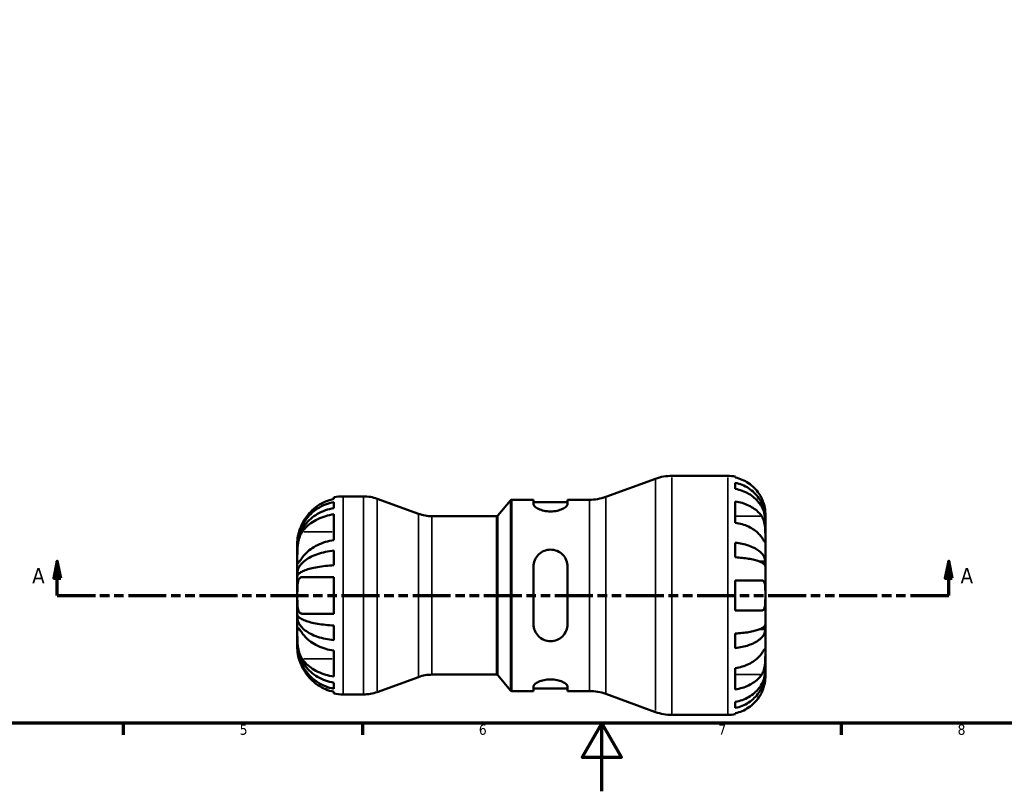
# Model space of a CAD drawing. Header units: millimetres. Extents: x 0 to 905, y -151 to 594.
# Tile 3 of 10: x 250 to 538, y 0 to 226. Entities that reach past the tile are written whole.
import ezdxf

# ---------------------------------------------------------------- set-up
doc = ezdxf.new("R2010")
doc.units = ezdxf.units.MM
doc.linetypes.add('DOUBLE_DASH_CHAIN', pattern=[1.2403, 0.6614, -0.0827, 0.1654, -0.0827, 0.1654, -0.0827])
for name, color, linetype, lineweight in [('Border (ANSI)', 7, 'Continuous', 70), ('Section Line (ANSI)', 7, 'DOUBLE_DASH_CHAIN', 70), ('Visible (ANSI)', 7, 'Continuous', 50), ('Visible Narrow (ANSI)', 7, 'Continuous', 35)]:
    doc.layers.add(name, color=color, linetype=linetype, lineweight=lineweight)
doc.styles.add('Label Text (ANSI)', font='tahoma.ttf')
doc.styles.add('Note Text (ANSI)', font='tahoma.ttf')

# ---------------------------------------------------------------- blocks, each defined once
blk = doc.blocks.new('Borders Default Border')
at = {"layer": 'Border (ANSI)'}
for p, q in [((280.33, 20), (280.33, 16.55)), ((350.42, 20), (350.42, 16.55)), ((490.58, 20), (490.58, 16.55))]:
    blk.add_line(p, q, dxfattribs=at)
at = {"layer": 'Border (ANSI)', "flags": 128}
for points in [[(20, 20), (20, 574), (821, 574), (821, 20), (20, 20)], [(420.5, 0), (420.5, 20), (414.73, 10), (426.27, 10), (420.5, 20)]]:
    blk.add_lwpolyline(points, dxfattribs=at)
at = {"layer": 'Border (ANSI)', "color": 230, "true_color": 0xff0080, "char_height": 3.05, "attachment_point": 7, "style": 'Note Text (ANSI)'}
for s, insert in [('5', (314.48, 16.49)), ('6', (384.49, 16.49)), ('7', (454.6, 16.55)), ('8', (524.63, 16.48))]:
    blk.add_mtext(s, dxfattribs=dict(at, insert=insert))
blk = doc.blocks.new('2dTransSection0')
at = {"layer": 'Section Line (ANSI)', "linetype": 'Continuous'}
for p, q in [((261.07, 67.36), (260.07, 62.36)), ((261.07, 62.36), (261.07, 67.36)), ((262.07, 62.36), (261.07, 67.36)), ((522.01, 67.36), (521.01, 62.36)), ((522.01, 62.36), (522.01, 67.36)), ((523.01, 62.36), (522.01, 67.36)), ((260.07, 62.36), (262.07, 62.36)), ((261.07, 57.36), (261.07, 62.36)), ((521.01, 62.36), (523.01, 62.36)), ((522.01, 57.36), (522.01, 62.36)), ((261.07, 57.36), (272.28, 57.36)), ((510.8, 57.36), (522.01, 57.36))]:
    blk.add_line(p, q, dxfattribs=at)
at = {"layer": 'Section Line (ANSI)', "linetype": 'DOUBLE_DASH_CHAIN', "ltscale": 16.778378}
blk.add_line((261.07, 57.36), (522.01, 57.36), dxfattribs=at)
at = {"layer": 'Section Line (ANSI)', "linetype": 'Continuous', "flags": 128}
for points in [[(262.07, 62.36), (261.07, 67.36), (260.07, 62.36), (262.07, 62.36)], [(523.01, 62.36), (522.01, 67.36), (521.01, 62.36), (523.01, 62.36)]]:
    blk.add_lwpolyline(points, dxfattribs=at)
at = {"layer": 'Section Line (ANSI)'}
for points in [[(262.07, 62.36), (261.07, 67.36), (260.07, 62.36), (262.07, 62.36)], [(523.01, 62.36), (522.01, 67.36), (521.01, 62.36), (523.01, 62.36)]]:
    blk.add_solid(points, dxfattribs=at)
at = {"layer": 'Section Line (ANSI)', "char_height": 4.57, "attachment_point": 7, "style": 'Label Text (ANSI)'}
for insert in [(253.71, 60.86), (525.48, 60.86)]:
    blk.add_mtext('A', dxfattribs=dict(at, insert=insert))

msp = doc.modelspace()

# ---------------------------------------------------------------- linework, layer by layer
at = {"layer": 'Visible (ANSI)'}
for p, q in [((440.993, 92.36), (457.344, 92.36)), ((421.612, 86.204), (436.205, 91.516)), ((459.544, 92.138), (459.544, 91.858)), ((459.544, 90.302), (459.544, 88.538)), ((342.044, 85.587), (342.044, 86.09)), ((342.044, 82.924), (342.044, 84.707)), ((344.719, 86.36), (350.719, 86.36)), ((366.778, 81.26), (354.686, 85.661)), ((389.994, 80.739), (393.722, 85.182)), ((394.105, 85.36), (400.464, 85.36)), ((400.464, 85.36), (400.464, 84.07)), ((400.464, 84.66), (410.464, 84.66)), ((410.464, 85.36), (416.823, 85.36)), ((410.464, 84.07), (410.464, 85.36)), ((459.544, 84.865), (459.544, 78.643)), ((342.044, 73.537), (342.044, 81.103)), ((468.344, 79.827), (468.344, 81.36)), ((370.745, 80.56), (389.611, 80.56)), ((468.344, 79.827), (468.322, 79.827)), ((468.344, 79.215), (468.344, 79.827)), ((468.344, 74.331), (468.344, 79.215)), ((331.344, 71.98), (331.344, 72.985)), ((459.544, 72.77), (459.544, 68.509)), ((468.344, 67.279), (468.344, 74.331)), ((331.344, 71.597), (331.344, 71.98)), ((331.344, 71.98), (331.352, 71.98)), ((331.344, 68.409), (331.344, 71.597)), ((342.044, 66.166), (342.044, 70.471)), ((331.344, 63.798), (331.344, 68.409)), ((468.344, 67.279), (466.643, 67.279)), ((468.344, 65.8), (468.344, 67.279)), ((331.344, 62.875), (331.344, 63.798)), ((331.344, 63.798), (331.858, 63.798)), ((400.464, 65.76), (400.464, 48.96)), ((410.464, 48.96), (410.464, 65.76)), ((468.344, 57.36), (468.344, 65.8)), ((331.344, 57.36), (331.344, 62.875)), ((342.044, 52.01), (342.044, 62.71)), ((459.544, 61.76), (459.544, 52.96)), ((331.344, 51.846), (331.344, 57.36)), ((468.344, 48.92), (468.344, 57.36)), ((331.344, 50.922), (331.344, 51.846)), ((331.344, 46.312), (331.344, 50.922)), ((331.344, 50.922), (331.858, 50.922)), ((331.344, 43.123), (331.344, 46.312)), ((342.044, 44.25), (342.044, 48.554)), ((459.544, 46.211), (459.544, 41.95)), ((468.344, 47.442), (466.643, 47.442)), ((468.344, 47.442), (468.344, 48.92)), ((468.344, 40.39), (468.344, 47.442)), ((331.344, 42.741), (331.344, 43.123)), ((331.344, 41.735), (331.344, 42.741)), ((331.344, 42.741), (331.352, 42.741)), ((342.044, 33.617), (342.044, 41.184)), ((468.344, 35.506), (468.344, 40.39)), ((459.544, 36.077), (459.544, 29.855)), ((468.344, 34.893), (468.322, 34.893)), ((468.344, 34.893), (468.344, 35.506)), ((468.344, 33.36), (468.344, 34.893)), ((342.044, 30.013), (342.044, 31.796)), ((366.778, 33.461), (354.686, 29.06)), ((370.745, 34.16), (389.611, 34.16)), ((389.994, 33.982), (393.722, 29.539)), ((342.044, 28.63), (342.044, 29.133)), ((394.105, 29.36), (400.464, 29.36)), ((400.464, 30.65), (400.464, 29.36)), ((400.464, 30.06), (410.464, 30.06)), ((410.464, 29.36), (410.464, 30.65)), ((410.464, 29.36), (416.823, 29.36)), ((344.719, 28.36), (350.719, 28.36)), ((421.612, 28.516), (436.205, 23.204)), ((459.544, 26.183), (459.544, 24.418)), ((440.993, 22.36), (457.344, 22.36)), ((459.544, 22.862), (459.544, 22.582))]:
    msp.add_line(p, q, dxfattribs=at)
for centre, radius, start, end in [((440.993, 78.36), 14, 90, 110), ((457.344, 81.36), 11, 78.46304, 90), ((344.719, 72.985), 13.375, 90, 101.53696), ((350.719, 74.76), 11.6, 70, 90), ((394.105, 84.86), 0.5, 90, 140), ((416.823, 99.36), 14, 270, 290), ((370.745, 92.16), 11.6, 250, 270), ((389.611, 81.06), 0.5, 270, 320), ((370.745, 22.56), 11.6, 90, 110), ((389.611, 33.66), 0.5, 40, 90), ((350.719, 39.96), 11.6, 270, 290), ((394.105, 29.86), 0.5, 220, 270), ((416.823, 15.36), 14, 70, 90), ((344.719, 41.735), 13.375, 258.46304, 270), ((440.993, 36.36), 14, 250, 270), ((457.344, 33.36), 11, 270, 281.53696)]:
    msp.add_arc(centre, radius, start, end, dxfattribs=at)
for points, knots in [([(467.271, 85.76), (467.048, 86.233), (466.781, 86.711), (466.066, 87.788), (465.587, 88.365), (464.626, 89.332), (464.055, 89.811), (462.825, 90.636), (462.166, 90.984), (460.932, 91.497), (460.246, 91.714), (459.544, 91.858)], [5.41538123, 5.41538123, 5.41538123, 5.41538123, 5.56570892, 5.56570892, 5.77094777, 5.77094777, 5.97473795, 5.97473795, 6.17852813, 6.17852813, 6.37575318, 6.37575318, 6.37575318, 6.37575318]), ([(459.544, 90.302), (460.25, 90.163), (460.939, 89.952), (462.176, 89.455), (462.835, 89.12), (464.066, 88.323), (464.637, 87.861), (465.597, 86.929), (466.075, 86.374), (466.898, 85.178), (467.244, 84.538), (467.765, 83.318), (467.988, 82.626), (468.277, 81.211), (468.344, 80.488), (468.344, 79.827)], [0.2086894, 0.2086894, 0.2086894, 0.2086894, 0.4068191, 0.4068191, 0.6105047, 0.6105047, 0.8141903, 0.8141903, 1.0183563, 1.0183563, 1.2225224, 1.2225224, 1.4274572, 1.4274572, 1.6323921, 1.6323921, 1.6323921, 1.6323921]), ([(468.344, 79.215), (468.344, 79.803), (468.277, 80.446), (467.988, 81.705), (467.765, 82.322), (467.244, 83.408), (466.898, 83.977), (466.075, 85.041), (465.597, 85.536), (464.637, 86.365), (464.066, 86.776), (462.835, 87.486), (462.176, 87.784), (460.939, 88.226), (460.25, 88.413), (459.544, 88.538)], [4.9060078, 4.9060078, 4.9060078, 4.9060078, 5.1109427, 5.1109427, 5.3158775, 5.3158775, 5.5200436, 5.5200436, 5.7242096, 5.7242096, 5.9278952, 5.9278952, 6.1315808, 6.1315808, 6.3297105, 6.3297105, 6.3297105, 6.3297105]), ([(331.344, 71.98), (331.344, 72.783), (331.426, 73.661), (331.778, 75.38), (332.048, 76.222), (332.682, 77.704), (333.102, 78.482), (334.103, 79.934), (334.683, 80.608), (335.851, 81.74), (336.546, 82.302), (338.042, 83.271), (338.843, 83.678), (340.348, 84.281), (341.186, 84.537), (342.044, 84.707)], [6.0071464, 6.0071464, 6.0071464, 6.0071464, 6.2561817, 6.2561817, 6.5052169, 6.5052169, 6.7532599, 6.7532599, 7.0013029, 7.0013029, 7.2489047, 7.2489047, 7.4965066, 7.4965066, 7.7375454, 7.7375454, 7.7375454, 7.7375454]), ([(342.044, 85.587), (341.187, 85.409), (340.349, 85.141), (338.842, 84.506), (338.037, 84.076), (336.538, 83.053), (335.843, 82.461), (334.679, 81.269), (334.102, 80.56), (333.296, 79.323), (333.017, 78.828), (332.776, 78.335)], [10.7449801, 10.7449801, 10.7449801, 10.7449801, 10.9860897, 10.9860897, 11.2357817, 11.2357817, 11.4854737, 11.4854737, 11.7356516, 11.7356516, 11.8915176, 11.8915176, 11.8915176, 11.8915176]), ([(410.464, 84.07), (410.464, 83.867), (410.332, 83.625), (409.803, 83.128), (409.407, 82.876), (408.515, 82.466), (407.97, 82.277), (406.76, 82.016), (406.095, 81.946), (404.834, 81.946), (404.169, 82.016), (402.959, 82.277), (402.413, 82.466), (401.521, 82.876), (401.125, 83.128), (400.597, 83.625), (400.464, 83.867), (400.464, 84.07)], [0.7639509, 0.7639509, 0.7639509, 0.7639509, 0.9672724, 0.9672724, 1.170594, 1.170594, 1.3597078, 1.3597078, 1.5488216, 1.5488216, 1.7379354, 1.7379354, 1.9270492, 1.9270492, 2.1303708, 2.1303708, 2.3336923, 2.3336923, 2.3336923, 2.3336923]), ([(459.544, 84.865), (460.246, 84.763), (460.932, 84.61), (462.166, 84.247), (462.825, 84.001), (464.055, 83.417), (464.626, 83.079), (465.587, 82.395), (466.066, 81.987), (466.781, 81.226), (467.048, 80.887), (467.271, 80.553)], [0.20869846, 0.20869846, 0.20869846, 0.20869846, 0.40592351, 0.40592351, 0.60971369, 0.60971369, 0.81350387, 0.81350387, 1.01874272, 1.01874272, 1.1690704, 1.1690704, 1.1690704, 1.1690704]), ([(468.344, 81.36), (468.344, 81.36), (468.345, 81.398), (468.342, 81.555), (468.34, 81.679), (468.314, 82.102), (468.281, 82.458), (468.153, 83.185), (468.08, 83.513), (467.911, 84.118), (467.828, 84.382), (467.633, 84.924), (467.523, 85.2), (467.36, 85.569), (467.316, 85.665), (467.271, 85.76)], [-3.05421248, -3.05421248, -3.05421248, -3.05421248, -2.95408771, -2.95408771, -2.8458866, -2.8458866, -2.67373278, -2.67373278, -2.55359201, -2.55359201, -2.46484824, -2.46484824, -2.37395921, -2.37395921, -2.34193516, -2.34193516, -2.34193516, -2.34193516]), ([(342.044, 82.924), (341.185, 82.773), (340.345, 82.545), (338.839, 82.006), (338.037, 81.643), (336.54, 80.78), (335.845, 80.279), (334.678, 79.271), (334.099, 78.672), (333.099, 77.38), (332.68, 76.688), (332.047, 75.37), (331.777, 74.621), (331.426, 73.092), (331.344, 72.312), (331.344, 71.597)], [0.2537516, 0.2537516, 0.2537516, 0.2537516, 0.4951734, 0.4951734, 0.7429711, 0.7429711, 0.9907687, 0.9907687, 1.2386167, 1.2386167, 1.4864647, 1.4864647, 1.7353039, 1.7353039, 1.9841431, 1.9841431, 1.9841431, 1.9841431]), ([(332.776, 75.975), (333.026, 76.337), (333.318, 76.7), (334.146, 77.589), (334.732, 78.093), (335.904, 78.93), (336.595, 79.342), (338.087, 80.054), (338.887, 80.354), (340.378, 80.794), (341.201, 80.979), (342.044, 81.103)], [2.0967109, 2.0967109, 2.0967109, 2.0967109, 2.2588328, 2.2588328, 2.5110319, 2.5110319, 2.7586145, 2.7586145, 3.0061972, 3.0061972, 3.2432812, 3.2432812, 3.2432812, 3.2432812]), ([(332.776, 78.335), (332.659, 78.096), (332.548, 77.853), (332.279, 77.233), (332.132, 76.855), (331.891, 76.159), (331.794, 75.841), (331.612, 75.165), (331.538, 74.819), (331.401, 74.035), (331.369, 73.656), (331.341, 73.125), (331.344, 72.985), (331.344, 72.985)], [-0.86394438, -0.86394438, -0.86394438, -0.86394438, -0.7841117, -0.7841117, -0.66010997, -0.66010997, -0.55055761, -0.55055761, -0.41635527, -0.41635527, -0.21153748, -0.21153748, 0, 0, 0, 0]), ([(467.271, 74.331), (467.048, 74.665), (466.781, 75.003), (466.066, 75.764), (465.587, 76.173), (464.626, 76.856), (464.055, 77.195), (462.825, 77.779), (462.166, 78.024), (460.932, 78.387), (460.246, 78.541), (459.544, 78.643)], [5.41538123, 5.41538123, 5.41538123, 5.41538123, 5.56570892, 5.56570892, 5.77094777, 5.77094777, 5.97473795, 5.97473795, 6.17852813, 6.17852813, 6.37575318, 6.37575318, 6.37575318, 6.37575318]), ([(467.271, 80.553), (467.345, 80.443), (467.415, 80.326), (467.6, 79.984), (467.706, 79.746), (467.897, 79.224), (467.979, 78.941), (468.142, 78.234), (468.208, 77.805), (468.308, 76.821), (468.328, 76.278), (468.347, 75.231), (468.344, 74.742), (468.344, 74.331)], [-0.70897489, -0.70897489, -0.70897489, -0.70897489, -0.65724363, -0.65724363, -0.56606853, -0.56606853, -0.47146198, -0.47146198, -0.34014371, -0.34014371, -0.17449886, -0.17449886, 0, 0, 0, 0]), ([(331.344, 68.409), (331.344, 68.849), (331.342, 69.362), (331.361, 70.557), (331.386, 71.239), (331.512, 72.403), (331.585, 72.869), (331.76, 73.655), (331.849, 73.978), (332.06, 74.605), (332.183, 74.906), (332.459, 75.473), (332.612, 75.737), (332.776, 75.975)], [0, 0, 0, 0, 0.18667423, 0.18667423, 0.39640352, 0.39640352, 0.53859177, 0.53859177, 0.64383708, 0.64383708, 0.75304305, 0.75304305, 0.86570721, 0.86570721, 0.86570721, 0.86570721]), ([(342.044, 73.537), (341.187, 73.411), (340.349, 73.221), (338.842, 72.772), (338.037, 72.468), (336.538, 71.745), (335.843, 71.326), (334.679, 70.483), (334.102, 69.982), (333.296, 69.107), (333.017, 68.757), (332.776, 68.409)], [10.7449801, 10.7449801, 10.7449801, 10.7449801, 10.9860897, 10.9860897, 11.2357817, 11.2357817, 11.4854737, 11.4854737, 11.7356516, 11.7356516, 11.8915176, 11.8915176, 11.8915176, 11.8915176]), ([(459.544, 72.77), (460.25, 72.697), (460.939, 72.587), (462.176, 72.326), (462.835, 72.15), (464.066, 71.732), (464.637, 71.49), (465.597, 71.002), (466.075, 70.711), (466.898, 70.084), (467.244, 69.748), (467.765, 69.109), (467.988, 68.746), (468.277, 68.004), (468.344, 67.625), (468.344, 67.279)], [0.2086894, 0.2086894, 0.2086894, 0.2086894, 0.4068191, 0.4068191, 0.6105047, 0.6105047, 0.8141903, 0.8141903, 1.0183563, 1.0183563, 1.2225224, 1.2225224, 1.4274572, 1.4274572, 1.6323921, 1.6323921, 1.6323921, 1.6323921]), ([(468.344, 74.331), (468.344, 74.108), (468.345, 73.909), (468.343, 73.557), (468.341, 73.408), (468.322, 73.136), (468.3, 73.051), (468.208, 73.035), (468.14, 73.095), (467.973, 73.302), (467.89, 73.417), (467.698, 73.694), (467.591, 73.852), (467.408, 74.125), (467.341, 74.226), (467.271, 74.331)], [0, 0, 0, 0, 0.09459356, 0.09459356, 0.19565706, 0.19565706, 0.33860941, 0.33860941, 0.4734345, 0.4734345, 0.56761186, 0.56761186, 0.65912852, 0.65912852, 0.70839531, 0.70839531, 0.70839531, 0.70839531]), ([(331.344, 63.798), (331.344, 64.219), (331.426, 64.679), (331.777, 65.58), (332.047, 66.021), (332.68, 66.797), (333.099, 67.205), (334.099, 67.966), (334.678, 68.319), (335.845, 68.913), (336.54, 69.208), (338.037, 69.716), (338.839, 69.93), (340.345, 70.247), (341.185, 70.381), (342.044, 70.471)], [6.0071719, 6.0071719, 6.0071719, 6.0071719, 6.2560111, 6.2560111, 6.5048503, 6.5048503, 6.7526982, 6.7526982, 7.0005462, 7.0005462, 7.2483439, 7.2483439, 7.4961415, 7.4961415, 7.7375634, 7.7375634, 7.7375634, 7.7375634]), ([(400.464, 65.76), (400.464, 66.407), (400.597, 67.088), (401.125, 68.335), (401.521, 68.901), (402.413, 69.766), (402.959, 70.136), (404.169, 70.634), (404.834, 70.76), (405.464, 70.76), (406.108, 70.76), (406.786, 70.628), (408.016, 70.112), (408.568, 69.728), (409.445, 68.85), (409.828, 68.291), (410.337, 67.063), (410.464, 66.394), (410.464, 65.76)], [-0.7848707, -0.7848707, -0.7848707, -0.7848707, -0.5815492, -0.5815492, -0.3782276, -0.3782276, -0.1891138, -0.1891138, 0, 0, 0, 0.1931786, 0.1931786, 0.3863571, 0.3863571, 0.5856375, 0.5856375, 0.7849179, 0.7849179, 0.7849179, 0.7849179]), ([(332.776, 68.409), (332.63, 68.197), (332.493, 68.001), (332.223, 67.625), (332.095, 67.451), (331.878, 67.172), (331.787, 67.064), (331.609, 66.885), (331.535, 66.835), (331.401, 66.853), (331.369, 66.99), (331.341, 67.516), (331.344, 67.91), (331.344, 68.409)], [-0.86434558, -0.86434558, -0.86434558, -0.86434558, -0.76456882, -0.76456882, -0.65342738, -0.65342738, -0.54957798, -0.54957798, -0.41410704, -0.41410704, -0.21149187, -0.21149187, 0, 0, 0, 0]), ([(468.344, 65.8), (468.344, 65.971), (468.277, 66.158), (467.988, 66.524), (467.765, 66.703), (467.244, 67.019), (466.898, 67.184), (466.075, 67.493), (465.597, 67.637), (464.637, 67.878), (464.066, 67.998), (462.835, 68.204), (462.176, 68.29), (460.939, 68.419), (460.25, 68.473), (459.544, 68.509)], [4.9060074, 4.9060074, 4.9060074, 4.9060074, 5.1109422, 5.1109422, 5.3158771, 5.3158771, 5.5200431, 5.5200431, 5.7242091, 5.7242091, 5.9278948, 5.9278948, 6.1315804, 6.1315804, 6.32971, 6.32971, 6.32971, 6.32971]), ([(342.044, 66.166), (341.186, 66.122), (340.348, 66.056), (338.843, 65.9), (338.042, 65.795), (336.546, 65.544), (335.851, 65.399), (334.683, 65.106), (334.103, 64.932), (333.102, 64.556), (332.682, 64.355), (332.048, 63.972), (331.778, 63.754), (331.426, 63.309), (331.344, 63.082), (331.344, 62.875)], [0.2537441, 0.2537441, 0.2537441, 0.2537441, 0.4947829, 0.4947829, 0.7423848, 0.7423848, 0.9899866, 0.9899866, 1.2380296, 1.2380296, 1.4860726, 1.4860726, 1.7351078, 1.7351078, 1.9841431, 1.9841431, 1.9841431, 1.9841431]), ([(331.344, 57.36), (331.344, 57.947), (331.343, 58.53), (331.357, 59.628), (331.373, 60.137), (331.459, 61.012), (331.524, 61.378), (331.694, 61.902), (331.782, 62.087), (331.993, 62.387), (332.116, 62.501), (332.411, 62.668), (332.587, 62.71), (332.776, 62.71)], [-3.68931915, -3.68931915, -3.68931915, -3.68931915, -3.51319605, -3.51319605, -3.3408303, -3.3408303, -3.18232584, -3.18232584, -3.06847216, -3.06847216, -2.95372912, -2.95372912, -2.82347351, -2.82347351, -2.82347351, -2.82347351]), ([(332.776, 62.71), (333.026, 62.71), (333.318, 62.71), (334.146, 62.71), (334.732, 62.71), (335.904, 62.71), (336.595, 62.71), (338.087, 62.71), (338.887, 62.71), (340.378, 62.71), (341.201, 62.71), (342.044, 62.71)], [2.0967109, 2.0967109, 2.0967109, 2.0967109, 2.2588328, 2.2588328, 2.5110319, 2.5110319, 2.7586145, 2.7586145, 3.0061972, 3.0061972, 3.2432812, 3.2432812, 3.2432812, 3.2432812]), ([(459.544, 61.76), (460.246, 61.76), (460.932, 61.76), (462.166, 61.76), (462.825, 61.76), (464.055, 61.76), (464.626, 61.76), (465.587, 61.76), (466.066, 61.76), (466.781, 61.76), (467.048, 61.76), (467.271, 61.76)], [0.20869846, 0.20869846, 0.20869846, 0.20869846, 0.40592351, 0.40592351, 0.60971369, 0.60971369, 0.81350387, 0.81350387, 1.01874272, 1.01874272, 1.1690704, 1.1690704, 1.1690704, 1.1690704]), ([(467.271, 61.76), (467.427, 61.76), (467.567, 61.723), (467.829, 61.558), (467.943, 61.422), (468.131, 61.03), (468.199, 60.772), (468.306, 60.06), (468.328, 59.582), (468.347, 58.518), (468.344, 57.942), (468.344, 57.36)], [-0.70907328, -0.70907328, -0.70907328, -0.70907328, -0.59981884, -0.59981884, -0.47771273, -0.47771273, -0.34620586, -0.34620586, -0.17463458, -0.17463458, 0, 0, 0, 0]), ([(332.776, 52.01), (332.659, 52.01), (332.548, 52.026), (332.279, 52.111), (332.132, 52.204), (331.891, 52.46), (331.794, 52.614), (331.612, 53.029), (331.538, 53.303), (331.401, 54.106), (331.369, 54.678), (331.341, 55.957), (331.344, 56.655), (331.344, 57.36)], [-0.86394438, -0.86394438, -0.86394438, -0.86394438, -0.7841117, -0.7841117, -0.66010997, -0.66010997, -0.55055761, -0.55055761, -0.41635527, -0.41635527, -0.21153748, -0.21153748, 0, 0, 0, 0]), ([(468.344, 57.36), (468.344, 57.024), (468.345, 56.689), (468.342, 56.015), (468.34, 55.68), (468.315, 54.865), (468.283, 54.421), (468.156, 53.779), (468.08, 53.552), (467.873, 53.207), (467.746, 53.09), (467.496, 52.981), (467.387, 52.96), (467.271, 52.96)], [0, 0, 0, 0, 0.10089253, 0.10089253, 0.20762488, 0.20762488, 0.37562592, 0.37562592, 0.50228064, 0.50228064, 0.6270926, 0.6270926, 0.70904408, 0.70904408, 0.70904408, 0.70904408]), ([(342.044, 52.01), (341.187, 52.01), (340.349, 52.01), (338.842, 52.01), (338.037, 52.01), (336.538, 52.01), (335.843, 52.01), (334.679, 52.01), (334.102, 52.01), (333.296, 52.01), (333.017, 52.01), (332.776, 52.01)], [10.7449801, 10.7449801, 10.7449801, 10.7449801, 10.9860897, 10.9860897, 11.2357817, 11.2357817, 11.4854737, 11.4854737, 11.7356516, 11.7356516, 11.8915176, 11.8915176, 11.8915176, 11.8915176]), ([(467.271, 52.96), (467.048, 52.96), (466.781, 52.96), (466.066, 52.96), (465.587, 52.96), (464.626, 52.96), (464.055, 52.96), (462.825, 52.96), (462.166, 52.96), (460.932, 52.96), (460.246, 52.96), (459.544, 52.96)], [5.41538123, 5.41538123, 5.41538123, 5.41538123, 5.56570892, 5.56570892, 5.77094777, 5.77094777, 5.97473795, 5.97473795, 6.17852813, 6.17852813, 6.37575318, 6.37575318, 6.37575318, 6.37575318]), ([(331.344, 51.846), (331.344, 51.638), (331.426, 51.411), (331.778, 50.966), (332.048, 50.749), (332.682, 50.365), (333.102, 50.164), (334.103, 49.789), (334.683, 49.614), (335.851, 49.322), (336.546, 49.176), (338.042, 48.926), (338.843, 48.82), (340.348, 48.664), (341.186, 48.598), (342.044, 48.554)], [6.0071719, 6.0071719, 6.0071719, 6.0071719, 6.2562071, 6.2562071, 6.5052424, 6.5052424, 6.7532854, 6.7532854, 7.0013283, 7.0013283, 7.2489302, 7.2489302, 7.4965321, 7.4965321, 7.7375709, 7.7375709, 7.7375709, 7.7375709]), ([(342.044, 44.25), (341.186, 44.339), (340.348, 44.473), (338.843, 44.789), (338.042, 45.003), (336.546, 45.511), (335.851, 45.805), (334.683, 46.398), (334.103, 46.752), (333.102, 47.513), (332.682, 47.921), (332.048, 48.698), (331.778, 49.139), (331.426, 50.04), (331.344, 50.501), (331.344, 50.922)], [0.2537441, 0.2537441, 0.2537441, 0.2537441, 0.4947829, 0.4947829, 0.7423848, 0.7423848, 0.9899866, 0.9899866, 1.2380296, 1.2380296, 1.4860726, 1.4860726, 1.7351078, 1.7351078, 1.9841431, 1.9841431, 1.9841431, 1.9841431]), ([(332.776, 38.746), (332.63, 38.957), (332.493, 39.189), (332.223, 39.721), (332.095, 40.024), (331.878, 40.648), (331.787, 40.965), (331.609, 41.722), (331.535, 42.165), (331.401, 43.283), (331.369, 43.948), (331.341, 45.221), (331.344, 45.813), (331.344, 46.312)], [-0.86434558, -0.86434558, -0.86434558, -0.86434558, -0.76456882, -0.76456882, -0.65342738, -0.65342738, -0.54957798, -0.54957798, -0.41410704, -0.41410704, -0.21149187, -0.21149187, 0, 0, 0, 0]), ([(331.344, 46.312), (331.344, 46.752), (331.342, 47.111), (331.361, 47.67), (331.386, 47.839), (331.512, 47.895), (331.585, 47.856), (331.76, 47.686), (331.849, 47.583), (332.06, 47.316), (332.183, 47.151), (332.459, 46.768), (332.612, 46.549), (332.776, 46.312)], [0, 0, 0, 0, 0.18667423, 0.18667423, 0.39640352, 0.39640352, 0.53859177, 0.53859177, 0.64383708, 0.64383708, 0.75304305, 0.75304305, 0.86570721, 0.86570721, 0.86570721, 0.86570721]), ([(332.776, 46.312), (333.026, 45.95), (333.318, 45.586), (334.146, 44.697), (334.732, 44.194), (335.904, 43.357), (336.595, 42.944), (338.087, 42.232), (338.887, 41.933), (340.378, 41.493), (341.201, 41.307), (342.044, 41.184)], [2.0967109, 2.0967109, 2.0967109, 2.0967109, 2.2588328, 2.2588328, 2.5110319, 2.5110319, 2.7586145, 2.7586145, 3.0061972, 3.0061972, 3.2432812, 3.2432812, 3.2432812, 3.2432812]), ([(410.464, 48.96), (410.464, 48.314), (410.332, 47.632), (409.803, 46.385), (409.407, 45.819), (408.515, 44.954), (407.97, 44.584), (406.76, 44.087), (406.095, 43.96), (404.82, 43.96), (404.142, 44.092), (402.913, 44.609), (402.361, 44.993), (401.483, 45.87), (401.101, 46.43), (400.591, 47.658), (400.464, 48.326), (400.464, 48.96)], [0.7639509, 0.7639509, 0.7639509, 0.7639509, 0.9672724, 0.9672724, 1.170594, 1.170594, 1.3597078, 1.3597078, 1.5488216, 1.5488216, 1.7420002, 1.7420002, 1.9351787, 1.9351787, 2.1344591, 2.1344591, 2.3337395, 2.3337395, 2.3337395, 2.3337395]), ([(459.544, 46.211), (460.25, 46.247), (460.939, 46.301), (462.176, 46.43), (462.835, 46.517), (464.066, 46.723), (464.637, 46.842), (465.597, 47.083), (466.075, 47.227), (466.898, 47.536), (467.244, 47.702), (467.765, 48.017), (467.988, 48.196), (468.277, 48.562), (468.344, 48.749), (468.344, 48.92)], [0.2086894, 0.2086894, 0.2086894, 0.2086894, 0.4068191, 0.4068191, 0.6105047, 0.6105047, 0.8141903, 0.8141903, 1.0183563, 1.0183563, 1.2225224, 1.2225224, 1.4274572, 1.4274572, 1.6323921, 1.6323921, 1.6323921, 1.6323921]), ([(468.344, 47.442), (468.344, 47.095), (468.277, 46.716), (467.988, 45.975), (467.765, 45.612), (467.244, 44.972), (466.898, 44.636), (466.075, 44.01), (465.597, 43.719), (464.637, 43.23), (464.066, 42.988), (462.835, 42.57), (462.176, 42.394), (460.939, 42.134), (460.25, 42.024), (459.544, 41.95)], [4.9060074, 4.9060074, 4.9060074, 4.9060074, 5.1109422, 5.1109422, 5.3158771, 5.3158771, 5.5200431, 5.5200431, 5.7242091, 5.7242091, 5.9278948, 5.9278948, 6.1315804, 6.1315804, 6.32971, 6.32971, 6.32971, 6.32971]), ([(331.344, 43.123), (331.344, 42.408), (331.426, 41.627), (331.778, 40.097), (332.048, 39.348), (332.682, 38.029), (333.102, 37.336), (334.103, 36.044), (334.683, 35.444), (335.851, 34.437), (336.546, 33.937), (338.042, 33.075), (338.843, 32.712), (340.348, 32.175), (341.186, 31.947), (342.044, 31.796)], [6.0071464, 6.0071464, 6.0071464, 6.0071464, 6.2561817, 6.2561817, 6.5052169, 6.5052169, 6.7532599, 6.7532599, 7.0013029, 7.0013029, 7.2489047, 7.2489047, 7.4965066, 7.4965066, 7.7375454, 7.7375454, 7.7375454, 7.7375454]), ([(342.044, 30.013), (341.185, 30.183), (340.345, 30.44), (338.839, 31.045), (338.037, 31.452), (336.54, 32.423), (335.845, 32.985), (334.678, 34.117), (334.099, 34.792), (333.099, 36.243), (332.68, 37.02), (332.047, 38.502), (331.777, 39.342), (331.426, 41.06), (331.344, 41.938), (331.344, 42.741)], [0.2537516, 0.2537516, 0.2537516, 0.2537516, 0.4951734, 0.4951734, 0.7429711, 0.7429711, 0.9907687, 0.9907687, 1.2386167, 1.2386167, 1.4864647, 1.4864647, 1.7353039, 1.7353039, 1.9841431, 1.9841431, 1.9841431, 1.9841431]), ([(331.344, 41.735), (331.344, 41.735), (331.344, 41.723), (331.345, 41.616), (331.345, 41.396), (331.397, 40.779), (331.44, 40.434), (331.583, 39.688), (331.672, 39.309), (331.925, 38.443), (332.094, 37.957), (332.44, 37.103), (332.602, 36.741), (332.776, 36.385)], [0, 0, 0, 0, 0.06253109, 0.06253109, 0.27456079, 0.27456079, 0.44176172, 0.44176172, 0.58382873, 0.58382873, 0.74615582, 0.74615582, 0.86543655, 0.86543655, 0.86543655, 0.86543655]), ([(459.544, 36.077), (460.246, 36.18), (460.932, 36.333), (462.166, 36.696), (462.825, 36.942), (464.055, 37.526), (464.626, 37.864), (465.587, 38.548), (466.066, 38.956), (466.781, 39.717), (467.048, 40.056), (467.271, 40.39)], [0.20869846, 0.20869846, 0.20869846, 0.20869846, 0.40592351, 0.40592351, 0.60971369, 0.60971369, 0.81350387, 0.81350387, 1.01874272, 1.01874272, 1.1690704, 1.1690704, 1.1690704, 1.1690704]), ([(467.271, 40.39), (467.345, 40.5), (467.415, 40.605), (467.6, 40.881), (467.706, 41.038), (467.897, 41.313), (467.979, 41.426), (468.142, 41.627), (468.208, 41.685), (468.308, 41.669), (468.328, 41.557), (468.347, 41.126), (468.344, 40.801), (468.344, 40.39)], [-0.70897489, -0.70897489, -0.70897489, -0.70897489, -0.65724363, -0.65724363, -0.56606853, -0.56606853, -0.47146198, -0.47146198, -0.34014371, -0.34014371, -0.17449886, -0.17449886, 0, 0, 0, 0]), ([(468.344, 40.39), (468.344, 40.167), (468.345, 39.92), (468.343, 39.372), (468.341, 39.068), (468.322, 38.303), (468.3, 37.832), (468.208, 36.912), (468.14, 36.471), (467.973, 35.756), (467.89, 35.476), (467.698, 34.956), (467.591, 34.718), (467.408, 34.383), (467.341, 34.272), (467.271, 34.167)], [0, 0, 0, 0, 0.09459356, 0.09459356, 0.19565706, 0.19565706, 0.33860941, 0.33860941, 0.4734345, 0.4734345, 0.56761186, 0.56761186, 0.65912852, 0.65912852, 0.70839531, 0.70839531, 0.70839531, 0.70839531]), ([(342.044, 33.617), (341.201, 33.741), (340.378, 33.927), (338.887, 34.367), (338.087, 34.666), (336.595, 35.378), (335.904, 35.79), (334.732, 36.628), (334.146, 37.131), (333.318, 38.02), (333.026, 38.384), (332.776, 38.746)], [10.7448979, 10.7448979, 10.7448979, 10.7448979, 10.981982, 10.981982, 11.2295646, 11.2295646, 11.4771472, 11.4771472, 11.7293464, 11.7293464, 11.8914682, 11.8914682, 11.8914682, 11.8914682]), ([(332.776, 36.385), (333.026, 35.873), (333.318, 35.36), (334.146, 34.102), (334.732, 33.39), (335.904, 32.206), (336.595, 31.623), (338.087, 30.616), (338.887, 30.193), (340.378, 29.57), (341.201, 29.308), (342.044, 29.133)], [2.0967109, 2.0967109, 2.0967109, 2.0967109, 2.2588328, 2.2588328, 2.5110319, 2.5110319, 2.7586145, 2.7586145, 3.0061972, 3.0061972, 3.2432812, 3.2432812, 3.2432812, 3.2432812]), ([(459.544, 26.183), (460.25, 26.307), (460.939, 26.494), (462.176, 26.937), (462.835, 27.235), (464.066, 27.944), (464.637, 28.356), (465.597, 29.185), (466.075, 29.679), (466.898, 30.743), (467.244, 31.313), (467.765, 32.399), (467.988, 33.015), (468.277, 34.274), (468.344, 34.917), (468.344, 35.506)], [0.2086894, 0.2086894, 0.2086894, 0.2086894, 0.4068191, 0.4068191, 0.6105047, 0.6105047, 0.8141903, 0.8141903, 1.0183563, 1.0183563, 1.2225224, 1.2225224, 1.4274572, 1.4274572, 1.6323921, 1.6323921, 1.6323921, 1.6323921]), ([(468.344, 34.893), (468.344, 34.232), (468.277, 33.51), (467.988, 32.095), (467.765, 31.402), (467.244, 30.182), (466.898, 29.542), (466.075, 28.346), (465.597, 27.791), (464.637, 26.86), (464.066, 26.397), (462.835, 25.6), (462.176, 25.265), (460.939, 24.768), (460.25, 24.558), (459.544, 24.418)], [4.9060074, 4.9060074, 4.9060074, 4.9060074, 5.1109422, 5.1109422, 5.3158771, 5.3158771, 5.5200431, 5.5200431, 5.7242091, 5.7242091, 5.9278948, 5.9278948, 6.1315804, 6.1315804, 6.32971, 6.32971, 6.32971, 6.32971]), ([(400.464, 30.65), (400.464, 30.853), (400.597, 31.096), (401.125, 31.592), (401.521, 31.845), (402.413, 32.254), (402.959, 32.443), (404.169, 32.705), (404.834, 32.775), (405.464, 32.775), (406.095, 32.775), (406.76, 32.705), (407.97, 32.443), (408.515, 32.254), (409.407, 31.845), (409.803, 31.592), (410.332, 31.096), (410.464, 30.853), (410.464, 30.65)], [-0.7848707, -0.7848707, -0.7848707, -0.7848707, -0.5815492, -0.5815492, -0.3782276, -0.3782276, -0.1891138, -0.1891138, 0, 0, 0, 0.1891138, 0.1891138, 0.3782276, 0.3782276, 0.5815492, 0.5815492, 0.7848707, 0.7848707, 0.7848707, 0.7848707]), ([(467.271, 34.167), (467.048, 33.833), (466.781, 33.495), (466.066, 32.733), (465.587, 32.325), (464.626, 31.642), (464.055, 31.303), (462.825, 30.719), (462.166, 30.474), (460.932, 30.11), (460.246, 29.957), (459.544, 29.855)], [5.41538594, 5.41538594, 5.41538594, 5.41538594, 5.56571362, 5.56571362, 5.77095247, 5.77095247, 5.97474265, 5.97474265, 6.17853283, 6.17853283, 6.37575788, 6.37575788, 6.37575788, 6.37575788]), ([(467.271, 28.96), (467.353, 29.134), (467.431, 29.31), (467.616, 29.752), (467.716, 30.017), (467.899, 30.559), (467.979, 30.832), (468.142, 31.472), (468.208, 31.82), (468.308, 32.506), (468.328, 32.81), (468.347, 33.245), (468.344, 33.36), (468.344, 33.36)], [-0.70472633, -0.70472633, -0.70472633, -0.70472633, -0.64778374, -0.64778374, -0.56216856, -0.56216856, -0.47065316, -0.47065316, -0.33884969, -0.33884969, -0.17426337, -0.17426337, 0, 0, 0, 0]), ([(459.544, 22.862), (460.246, 23.006), (460.932, 23.223), (462.166, 23.737), (462.825, 24.084), (464.055, 24.91), (464.626, 25.389), (465.587, 26.355), (466.066, 26.933), (466.781, 28.009), (467.048, 28.488), (467.271, 28.96)], [0.20869846, 0.20869846, 0.20869846, 0.20869846, 0.40592351, 0.40592351, 0.60971369, 0.60971369, 0.81350387, 0.81350387, 1.01874272, 1.01874272, 1.1690704, 1.1690704, 1.1690704, 1.1690704])]:
    msp.add_open_spline(points, degree=3, knots=knots, dxfattribs=at)
at = {"layer": 'Visible Narrow (ANSI)'}
for p, q in [((436.205, 23.625), (436.205, 91.095)), ((440.993, 91.929), (440.993, 22.791)), ((457.344, 22.791), (457.344, 91.929)), ((344.719, 28.717), (344.719, 86.003)), ((350.719, 28.717), (350.719, 86.003)), ((354.686, 85.312), (354.686, 29.408)), ((393.722, 29.881), (393.722, 84.839)), ((394.105, 85.015), (394.105, 29.705)), ((416.823, 29.705), (416.823, 85.015)), ((421.612, 85.849), (421.612, 28.871)), ((366.778, 33.755), (366.778, 80.965)), ((370.745, 80.275), (370.745, 34.446)), ((389.611, 34.446), (389.611, 80.275)), ((389.994, 80.451), (389.994, 34.269)), ((466.885, 80.553), (459.931, 80.553)), ((333.24, 75.975), (341.581, 75.975)), ((333.24, 38.746), (341.581, 38.746)), ((466.885, 34.167), (459.931, 34.167))]:
    msp.add_line(p, q, dxfattribs=at)

# ---------------------------------------------------------------- block references
msp.add_blockref('Borders Default Border', (0, 0))
at = {"layer": 'Section Line (ANSI)'}
msp.add_blockref('2dTransSection0', (0, 0), dxfattribs=at)

doc.saveas('drawing.dxf')
